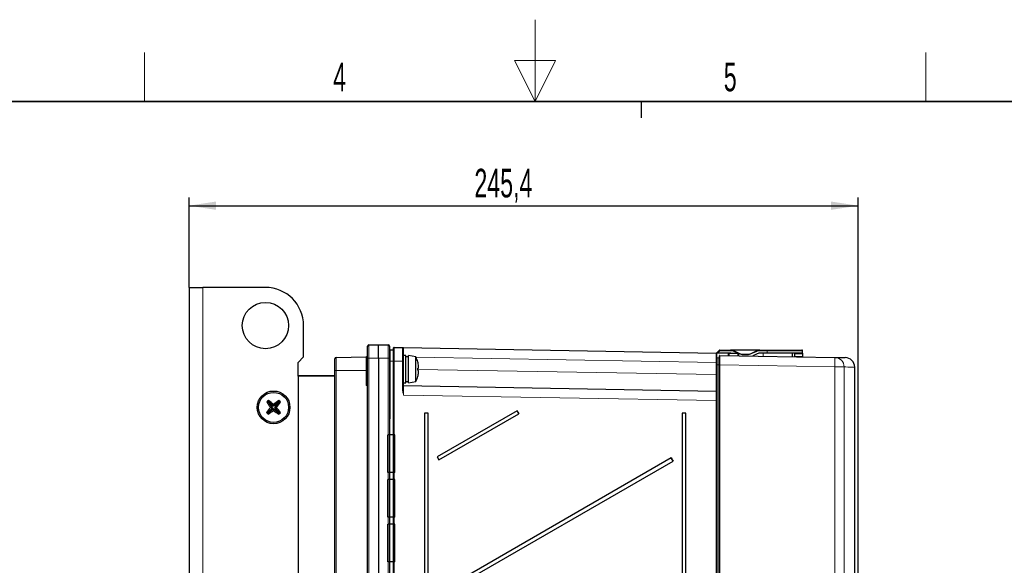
# Model space of a CAD drawing. Header units: millimetres. Extents: x 5 to 418, y 2 to 292.
# Tile 49 of 51: x 154 to 274, y 226 to 292. Entities that reach past the tile are written whole.
import ezdxf

# ---------------------------------------------------------------- set-up
doc = ezdxf.new("R2010")
doc.units = ezdxf.units.MM
doc.layers.add('SLD-0', color=7, linetype='Continuous')
doc.styles.add('SLDTEXTSTYLE0', font='TXT', dxfattribs={"width": 0.605})
doc.dimstyles.new('SLDDIMSTYLE0', dxfattribs={"dimtxt": 3.5, "dimasz": 3.302, "dimexe": 0, "dimexo": 0.0625, "dimgap": 0.875, "dimtad": 1, "dimlfac": 3, "dimrnd": 1e-09, "dimzin": 12, "dimdsep": 46, "dimtxsty": 'SLDTEXTSTYLE0', "dimsah": 1, "dimcen": 0.09, "dimadec": 0, "dimazin": 3, "dimtfac": 1, "dimtofl": 0, "dimtmove": 0, "dimatfit": 3, "dimfxl": 1, "dimfrac": 2, "dimtolj": 1, "dimtzin": 12, "dimarcsym": 0})

# ---------------------------------------------------------------- blocks, each defined once
blk = doc.blocks.new('_D_2')
at = {"layer": 'SLD-0', "color": 7}
for p, q in [((174.69, 259.75), (174.69, 270.75)), ((174.69, 269.75), (256.49, 269.75)), ((256.49, 223.25), (256.49, 270.75))]:
    blk.add_line(p, q, dxfattribs=at)
for points in [[(174.69, 269.75), (178, 269.24), (178, 270.26)], [(256.49, 269.75), (253.19, 270.26), (253.19, 269.24)]]:
    blk.add_solid(points, dxfattribs=at)
at = {"layer": 'SLD-0', "color": 7, "insert": (209.58, 274.26), "char_height": 3.5, "attachment_point": 1, "style": 'SLDTEXTSTYLE0'}
blk.add_mtext('245,4', dxfattribs=at)

msp = doc.modelspace()

# ---------------------------------------------------------------- linework, layer by layer
at = {"color": 7, "linetype": 'Continuous', "lineweight": 25}
for p, q in [((174.695, 259.752), (174.695, 84.752)), ((174.695, 259.752), (176.3616, 259.752)), ((184.0283, 259.752), (176.3616, 259.752)), ((188.695, 251.252), (188.695, 255.0853)), ((196.5283, 251.0853), (196.5283, 252.565)), ((196.6921, 252.7316), (197.8616, 252.752)), ((197.8616, 251.0853), (197.8616, 252.752)), ((197.8616, 252.752), (199.0312, 252.7316)), ((199.195, 252.565), (199.195, 251.0853)), ((199.6283, 252.0853), (199.2616, 252.0853)), ((199.695, 250.7511), (199.695, 252.3508)), ((199.7628, 252.4175), (200.7961, 252.3995)), ((200.8616, 252.3328), (200.8616, 250.7331)), ((200.9271, 252.3972), (239.1295, 251.7303)), ((239.195, 251.7183), (239.5421, 252.0655)), ((239.2893, 251.7183), (239.195, 251.7183)), ((239.195, 251.6637), (239.195, 251.7183)), ((239.195, 251.6637), (239.195, 251.0568)), ((240.8177, 251.7183), (239.2893, 251.7183)), ((239.5893, 252.085), (240.899, 252.085)), ((240.5984, 251.6508), (240.5964, 251.4271)), ((240.6662, 251.7175), (240.7147, 251.7175)), ((240.7147, 251.7175), (241.7961, 251.6986)), ((244.491, 252.085), (240.899, 252.085)), ((241.3216, 251.9913), (241.992, 251.6787)), ((241.8616, 251.632), (241.8616, 251.4046)), ((243.3979, 251.6787), (244.0684, 251.9913)), ((244.1496, 251.6247), (243.6109, 251.3734)), ((244.491, 252.085), (245.3616, 252.085)), ((245.3616, 251.7183), (244.5723, 251.7183)), ((245.3616, 252.085), (249.6283, 252.085)), ((249.695, 251.7183), (245.3616, 251.7183)), ((248.4616, 251.2871), (248.4616, 251.7183)), ((248.695, 251.7183), (248.6966, 251.6247)), ((248.6966, 251.6247), (248.7021, 251.312)), ((249.695, 251.7183), (249.695, 252.0183)), ((249.695, 251.7183), (249.695, 251.6247)), ((249.695, 251.6247), (249.695, 251.312)), ((188.0283, 250.5853), (188.695, 251.252)), ((188.0283, 248.922), (188.0283, 250.5853)), ((192.5283, 249.5853), (192.5283, 251.0184)), ((192.6921, 251.1851), (196.3646, 251.2492)), ((196.5283, 94.4388), (196.5283, 251.0853)), ((197.8616, 251.0853), (197.8616, 94.4184)), ((199.195, 251.0853), (199.195, 94.4388)), ((199.695, 95.238), (199.695, 250.7511)), ((201.195, 251.4187), (200.8616, 251.4187)), ((200.8616, 250.7331), (200.8616, 247.1375)), ((201.195, 249.752), (201.195, 251.4187)), ((201.5116, 251.252), (201.195, 251.252)), ((202.4183, 251.2588), (201.5116, 251.4187)), ((201.5116, 249.752), (201.5116, 251.4187)), ((202.4183, 249.752), (202.4183, 251.2588)), ((202.6568, 250.6361), (202.6588, 250.6367)), ((239.195, 250.2856), (239.195, 251.0568)), ((239.4605, 251.1199), (239.2628, 251.1235)), ((239.5283, 250.2784), (239.5283, 251.3783)), ((239.5962, 251.4449), (253.6328, 251.195)), ((242.4146, 251.585), (242.9753, 251.585)), ((248.7021, 251.312), (248.7026, 251.2828)), ((249.695, 251.312), (249.695, 251.2651)), ((192.5283, 114.9187), (192.5283, 249.5853)), ((201.195, 248.0853), (201.195, 249.752)), ((201.5116, 248.0853), (201.5116, 249.752)), ((202.4183, 248.2452), (202.4183, 249.752)), ((202.67, 249.873), (202.7585, 249.8967)), ((202.7585, 249.6073), (202.67, 249.631)), ((239.195, 246.7029), (239.195, 250.2856)), ((239.5283, 118.8642), (239.5283, 250.2784)), ((256.0708, 224.2961), (256.0708, 250.0055)), ((188.0283, 248.9187), (188.0283, 248.922)), ((192.5283, 248.922), (188.0283, 248.922)), ((188.0283, 248.9187), (188.0283, 138.0853)), ((192.5283, 248.9187), (188.0283, 248.9187)), ((200.8616, 248.0853), (201.195, 248.0853)), ((201.195, 248.252), (201.5116, 248.252)), ((201.5116, 248.0853), (202.4183, 248.2452)), ((202.6588, 248.8674), (202.6568, 248.8679)), ((200.9271, 247.7509), (239.1295, 247.084)), ((184.3834, 245.7231), (184.1877, 245.7355)), ((184.3971, 245.7368), (184.3834, 245.7231)), ((184.3834, 245.7231), (184.8821, 245.0861)), ((184.3971, 245.7368), (184.3868, 245.9326)), ((185.0291, 245.2315), (184.3971, 245.7368)), ((185.6661, 245.7303), (185.0291, 245.2315)), ((185.1745, 245.0846), (185.6798, 245.7165)), ((185.6661, 245.7303), (185.6785, 245.926)), ((185.6798, 245.7165), (185.6661, 245.7303)), ((185.6798, 245.7165), (185.8756, 245.7269)), ((239.195, 246.7029), (239.195, 245.9176)), ((239.195, 245.9176), (239.195, 119.1563)), ((184.3769, 244.4542), (184.1811, 244.4438)), ((184.8821, 245.0861), (184.3769, 244.4542)), ((184.3769, 244.4542), (184.3905, 244.4404)), ((184.3905, 244.4404), (184.3781, 244.2447)), ((184.3905, 244.4404), (185.0276, 244.9392)), ((184.8821, 245.0861), (184.6617, 245.0872)), ((185.0276, 244.9392), (185.0264, 244.7188)), ((185.0276, 244.9392), (185.6595, 244.4339)), ((185.0291, 245.2315), (185.0302, 245.4519)), ((185.6733, 244.4476), (185.1745, 245.0846)), ((185.1745, 245.0846), (185.3949, 245.0835)), ((185.6595, 244.4339), (185.6733, 244.4476)), ((185.6595, 244.4339), (185.6699, 244.2381)), ((185.6733, 244.4476), (185.869, 244.4352)), ((203.4701, 244.3853), (203.4701, 98.752)), ((203.9109, 244.3853), (203.4701, 244.3853)), ((203.9109, 98.752), (203.9109, 244.3853)), ((214.7926, 244.6733), (205.0108, 239.0257)), ((215.0092, 244.298), (214.7926, 244.6733)), ((234.9701, 244.3853), (234.9701, 119.5187)), ((235.4109, 244.3853), (234.9701, 244.3853)), ((235.4109, 119.5187), (235.4109, 244.3853)), ((205.2274, 238.6504), (215.0092, 244.298)), ((205.0108, 239.0257), (205.2274, 238.6504)), ((233.6536, 238.8972), (205.0108, 222.3602)), ((205.2274, 221.9849), (233.8702, 238.5219)), ((233.8702, 238.5219), (233.6536, 238.8972))]:
    msp.add_line(p, q, dxfattribs=at)
at = {"color": 7, "linetype": 'Continuous', "lineweight": 18}
for p, q in [((176.3616, 259.752), (176.3616, 84.752)), ((196.6921, 252.7316), (196.6921, 251.0853)), ((199.0312, 251.0853), (199.0312, 252.7316)), ((199.2616, 252.0853), (199.2616, 250.752)), ((199.6283, 250.752), (199.6283, 252.0853)), ((239.5893, 252.0183), (239.2893, 251.7183)), ((239.5421, 252.0655), (239.5893, 252.0183)), ((239.5893, 252.0183), (239.5893, 252.085)), ((240.899, 252.0183), (239.5893, 252.0183)), ((240.6469, 251.6508), (240.5984, 251.6508)), ((240.6488, 251.4262), (240.6469, 251.6508)), ((240.7152, 251.698), (240.7176, 251.425)), ((241.7966, 251.6791), (240.7152, 251.698)), ((240.899, 252.0183), (240.899, 252.085)), ((241.2934, 251.9309), (241.3216, 251.9913)), ((241.7914, 251.6987), (241.2934, 251.9309)), ((241.7966, 251.4057), (241.7966, 251.6791)), ((241.9638, 251.6183), (241.8481, 251.6723)), ((241.9638, 251.6183), (241.992, 251.6787)), ((243.4261, 251.6183), (243.3979, 251.6787)), ((244.0965, 251.9309), (243.4261, 251.6183)), ((244.0965, 251.9309), (244.0684, 251.9913)), ((244.491, 252.0183), (244.491, 252.085)), ((245.3616, 252.0183), (244.491, 252.0183)), ((244.8616, 251.3512), (244.8616, 251.7183)), ((245.3616, 252.0183), (245.3616, 252.085)), ((245.3616, 251.7183), (245.3616, 252.0183)), ((249.695, 252.0183), (245.3616, 252.0183)), ((248.6966, 251.6247), (249.695, 251.6247)), ((192.6921, 251.1851), (192.6921, 249.5853)), ((196.3646, 249.5853), (196.3646, 251.2492)), ((196.6921, 251.0853), (196.5283, 251.0853)), ((196.6921, 251.0853), (196.6921, 94.4388)), ((197.8616, 251.0853), (196.6921, 251.0853)), ((199.0312, 251.0853), (197.8616, 251.0853)), ((199.0312, 94.4388), (199.0312, 251.0853)), ((199.195, 251.0853), (199.0312, 251.0853)), ((199.2616, 250.752), (199.195, 250.752)), ((199.2616, 250.752), (199.2616, 243.7244)), ((199.6283, 250.752), (199.2616, 250.752)), ((199.6283, 94.9827), (199.6283, 250.752)), ((199.695, 250.752), (199.6283, 250.752)), ((199.695, 250.7511), (199.7628, 250.7511)), ((199.7628, 250.7511), (199.7628, 95.238)), ((200.7962, 250.7331), (199.7628, 250.7511)), ((200.7962, 247.1375), (200.7962, 250.7331)), ((200.8616, 250.7331), (200.7962, 250.7331)), ((239.1295, 250.5639), (202.4454, 251.2042)), ((239.1295, 249.0837), (239.1295, 250.5639)), ((239.1295, 250.5639), (239.195, 250.5639)), ((239.2628, 251.1235), (239.2628, 250.2856)), ((239.4605, 250.2856), (239.4605, 251.1199)), ((242.4146, 251.5183), (242.4146, 251.585)), ((242.9753, 251.5183), (242.4146, 251.5183)), ((242.9753, 251.5183), (242.9753, 251.585)), ((248.7021, 251.312), (249.695, 251.312)), ((192.5283, 249.5853), (192.6921, 249.5853)), ((192.6921, 249.5853), (192.6921, 114.9187)), ((196.3646, 249.5853), (192.6921, 249.5853)), ((196.3646, 249.5853), (196.5283, 249.5853)), ((196.3646, 247.7605), (196.3646, 249.5853)), ((202.672, 249.7201), (239.1295, 249.0837)), ((239.2628, 250.2856), (239.2628, 119.779)), ((239.4605, 250.2856), (239.2628, 250.2856)), ((239.4605, 250.2856), (239.5283, 250.2856)), ((239.4605, 119.779), (239.4605, 250.2856)), ((239.5283, 250.2784), (239.5962, 250.2784)), ((239.5962, 250.2784), (239.5962, 118.8642)), ((253.6327, 250.0285), (239.5962, 250.2784)), ((253.6327, 218.7083), (253.6327, 250.0285)), ((254.7741, 250.0285), (253.6327, 250.0285)), ((254.7741, 250.0285), (254.7741, 218.6751)), ((239.1295, 249.0837), (239.195, 249.0837)), ((196.5254, 247.7521), (196.3646, 247.7605)), ((196.449, 247.9216), (196.4541, 247.9311)), ((196.5254, 117.7519), (196.5254, 247.7521)), ((200.7962, 247.1375), (200.8616, 247.1375)), ((239.1295, 245.9176), (200.9271, 246.5844)), ((239.1295, 119.1563), (239.1295, 245.9176)), ((239.1295, 245.9176), (239.195, 245.9176)), ((199.195, 243.7796), (199.2616, 243.7244)), ((199.2616, 243.7244), (199.195, 243.7307)), ((199.2616, 243.7244), (199.195, 243.6577))]:
    msp.add_line(p, q, dxfattribs=at)
at = {"color": 7, "linetype": 'Continuous'}
for p, q in [((199.0116, 237.1087), (199.0116, 241.7387)), ((199.845, 241.7387), (199.0116, 241.7387)), ((199.845, 237.1087), (199.845, 241.7387)), ((199.845, 237.1087), (199.0116, 237.1087)), ((199.0116, 231.6453), (199.0116, 236.2753)), ((199.845, 236.2753), (199.0116, 236.2753)), ((199.845, 231.6453), (199.845, 236.2753)), ((199.845, 231.6453), (199.0116, 231.6453)), ((199.0116, 226.182), (199.0116, 230.812)), ((199.845, 230.812), (199.0116, 230.812)), ((199.845, 226.182), (199.845, 230.812)), ((199.845, 226.182), (199.0116, 226.182))]:
    msp.add_line(p, q, dxfattribs=at)
at = {"color": 7, "linetype": 'Continuous', "lineweight": 25, "flags": 128}
msp.add_lwpolyline([(240.9099, 251.7141), (240.8722, 251.7169), (240.8177, 251.7183)], dxfattribs=at)
at = {"color": 7, "linetype": 'Continuous', "lineweight": 18, "flags": 128}
msp.add_lwpolyline([(239.195, 250.2856), (239.1963, 250.2856), (239.2002, 250.2856), (239.2065, 250.2856), (239.2149, 250.2856), (239.2252, 250.2856), (239.237, 250.2856), (239.2497, 250.2856), (239.2628, 250.2856)], dxfattribs=at)
at = {"color": 7, "linetype": 'Continuous', "lineweight": 25}
for centre, radius in [((184.0283, 255.0853), 2.8333), ((185.0283, 245.0853), 2), ((185.0283, 245.0853), 1.8333)]:
    msp.add_circle(centre, radius, dxfattribs=at)
for centre, radius, start, end in [((184.0283, 255.0853), 4.6667, 0, 90), ((196.695, 252.565), 0.1667, 91, 180), ((199.0283, 252.565), 0.1667, 0, 89), ((199.2616, 252.0187), 0.0667, 90, 180), ((199.6283, 252.152), 0.0667, 270, 0), ((199.7616, 252.3508), 0.0667, 89, 180), ((200.795, 252.3328), 0.0667, 0, 89), ((239.1283, 251.6637), 0.0667, 0, 89), ((239.5893, 252.0183), 0.0667, 90, 135), ((240.665, 251.6508), 0.0667, 89.001065, 180.001116), ((240.899, 251.085), 1, 65, 90), ((241.795, 251.632), 0.0667, 0, 89.000038), ((242.4146, 252.585), 1, 245, 270), ((242.9753, 252.585), 1, 270, 295), ((244.491, 251.085), 1, 90, 115), ((244.5723, 250.7183), 1, 90, 115), ((249.6283, 252.0183), 0.0667, 0, 90), ((192.695, 251.0184), 0.1667, 91, 180), ((196.3616, 251.4158), 0.1667, 271, 0), ((199.445, 249.752), 3.3333, 15.390219, 26.874607), ((199.4183, 249.7536), 3.3566, 6.595172, 15.24344), ((239.2616, 251.0568), 0.0667, 88.98, 180), ((239.4616, 251.1866), 0.0667, 268.98, 0), ((239.595, 251.3783), 0.0667, 88.98, 180), ((254.9045, 250.0055), 1.1667, 0.032599, 88.98), ((199.4183, 249.7504), 3.3566, 344.75656, 353.404828), ((199.2214, 249.752), 3.4507, 357.990797, 2.009203), ((200.1113, 249.8909), 2.653, 2.368184, 5.369384), ((200.1113, 249.6132), 2.653, 354.630616, 357.631816), ((201.2578, 250.0003), 1.5043, 356.050821, 0.006952), ((201.2578, 249.5037), 1.5043, 359.993048, 3.949179), ((199.445, 249.752), 3.3333, 333.125393, 344.609781), ((200.9283, 247.8175), 0.0667, 180, 269), ((239.1283, 247.0174), 0.0667, 0, 89), ((197.9926, 231.9879), 19.4826, 134.295511, 135.119384), ((199.3911, 256.3555), 18.5453, 214.935181, 217.416633), ((173.6121, 230.8383), 18.5453, 51.998262, 54.479714), ((196.2985, 230.7225), 18.5453, 124.935181, 127.416633), ((170.7813, 256.5016), 18.5453, 321.998262, 324.479714), ((171.9309, 232.121), 19.4826, 44.295511, 45.119384), ((199.2753, 233.6691), 18.5453, 141.998262, 144.479714), ((198.1257, 258.0497), 19.4826, 224.295511, 225.119384), ((173.7582, 259.4482), 18.5453, 304.935181, 307.416633), ((196.4445, 259.3323), 18.5453, 231.998262, 234.479714), ((170.6655, 233.8152), 18.5453, 34.935181, 37.416633), ((172.064, 258.1827), 19.4826, 314.295511, 315.119384), ((230.8889, 253.7134), 18.4612, 209.319609, 210.664467), ((249.75, 247.9373), 18.4612, 209.319609, 210.664467)]:
    msp.add_arc(centre, radius, start, end, dxfattribs=at)
at = {"color": 7, "linetype": 'Continuous', "lineweight": 18}
for centre, radius, start, end in [((460.5393, 251.8622), 259.6127, 179.881941, 180.097892), ((240.7135, 251.6508), 0.0667, 89.001065, 180.001116), ((240.706, 251.6382), 0.0605, 81.314204, 167.896904), ((240.5497, 251.7037), 0.1656, 358.032871, 4.79461), ((240.899, 251.085), 0.9333, 65, 90), ((241.6311, 251.6848), 0.1656, 358.032871, 4.79461), ((241.8038, 251.6206), 0.059, 11.138412, 96.985726), ((242.4146, 252.585), 1.0667, 245, 270), ((242.9753, 252.585), 1.0667, 270, 295), ((244.491, 251.085), 0.9333, 90, 115), ((237.1874, 250.6128), 16.4557, 357.965268, 2.027594), ((253.6098, 250.0309), 1.1643, 359.881817, 88.870635), ((196.7746, 248.15), 0.3977, 215.048982, 231.942759), ((196.7627, 248.1274), 0.3657, 212.459533, 230.145461), ((187.579, 248.2217), 8.9588, 356.994994, 357.373695), ((485.9065, 247.1601), 284.9799, 179.881228, 180.115751)]:
    msp.add_arc(centre, radius, start, end, dxfattribs=at)
for centre, major_axis, ratio, start_param, end_param in [((199.7616, 250.7506), (0.0012, 1.6669), 0.00071624, 4.71268962, 6.28317331), ((200.795, 250.7326), (0.0012, 1.6669), 0.00071624, 4.71268962, 6.28317331), ((239.1283, 250.5635), (0.0012, 1.1668), 0.00099686, 4.71267716, 6.2831689), ((239.595, 250.2781), (0.0012, 1.1668), 0.00101322, 4.71268775, 6.2831683), ((200.9283, 249.7512), (0.0012, 2.0003), 0.00058149, 2.55491699, 3.14158284), ((239.1283, 249.0844), (-0.0012, 2.0003), 0.00058147, 3.14158217, 4.71207391), ((196.3616, 247.7605), (0.1667, 0.3163), 0.00719775, 4.71618103, 5.25051759), ((196.3616, 247.7605), (0.3246, 0.1499), 0.00341104, 4.71977561, 5.25411217), ((239.1283, 245.9172), (0.0012, 1.1668), 0.00102321, 4.71268478, 6.28316847)]:
    msp.add_ellipse(centre, major_axis=major_axis, ratio=ratio, start_param=start_param, end_param=end_param, dxfattribs=at)
at = {"color": 7, "linetype": 'Continuous', "lineweight": 25}
for points, knots in [([(200.7961, 252.3995), (200.8057, 252.3993), (200.8221, 252.399), (200.8825, 252.398), (200.915, 252.3974), (200.9267, 252.3972), (200.9271, 252.3972)], [0, 0, 0, 0, 0.47272859, 0.81220432, 0.99328438, 1, 1, 1, 1]), ([(253.6328, 251.195), (253.9445, 251.1895), (254.4768, 251.18), (254.8214, 251.1739), (254.9555, 251.1715), (254.9206, 251.1721), (254.9183, 251.1721)], [0, 0, 0, 0, 0.40563835, 0.69274691, 0.97985554, 1, 1, 1, 1])]:
    msp.add_open_spline(points, degree=3, knots=knots, dxfattribs=at)
at = {"color": 7, "linetype": 'Continuous', "lineweight": 18}
for points, knots in [([(256.0699, 250.0055), (256.0701, 250.0055), (256.1013, 250.005), (255.9653, 250.0074), (255.6218, 250.0135), (255.0871, 250.023), (254.7741, 250.0285)], [0, 0, 0, 0, 0.002445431, 0.29464455, 0.587030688, 1, 1, 1, 1]), ([(196.4541, 247.9311), (196.4593, 247.9406), (196.4777, 247.9745), (196.5023, 248.0217), (196.5211, 248.0596), (196.5276, 248.0739), (196.5281, 248.0759), (196.5283, 248.0767)], [0, 0, 0, 0, 0.15161811, 0.54407839, 0.78578736, 0.92392365, 1, 1, 1, 1]), ([(200.9271, 246.5844), (200.9267, 246.5856), (200.915, 246.6193), (200.8825, 246.714), (200.8221, 246.8937), (200.8057, 247.0478), (200.7962, 247.1375)], [0, 0, 0, 0, 0.006717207, 0.187755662, 0.527162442, 1, 1, 1, 1]), ([(200.9271, 246.5844), (200.9269, 246.5857), (200.921, 246.6214), (200.905, 246.7209), (200.8752, 246.9044), (200.8666, 247.0527), (200.8616, 247.1375)], [0, 0, 0, 0, 0.007036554, 0.193115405, 0.538358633, 1, 1, 1, 1])]:
    msp.add_open_spline(points, degree=3, knots=knots, dxfattribs=at)
at = {"layer": 'SLD-0', "lineweight": 18}
for p, q in [((217, 292.5), (217, 282.5)), ((169.25, 282.5), (169.25, 288.5)), ((264.75, 282.5), (264.75, 288.5)), ((219.5, 287.5), (214.5, 287.5)), ((214.5, 287.5), (217, 282.5)), ((217, 282.5), (219.5, 287.5))]:
    msp.add_line(p, q, dxfattribs=at)
at = {"layer": 'SLD-0', "lineweight": 35}
msp.add_line((408, 282.5), (26, 282.5), dxfattribs=at)
at = {"layer": 'SLD-0'}
msp.add_line((230, 280.5), (230, 282.5), dxfattribs=at)
msp.add_line((230, 280.5), (230, 282.5), dxfattribs=at)

# ---------------------------------------------------------------- texts
at = {"layer": 'SLD-0', "char_height": 3.5, "attachment_point": 2, "style": 'SLDTEXTSTYLE0'}
for s, insert in [('4', (193.1027, 287.243)), ('5', (240.8527, 287.243))]:
    msp.add_mtext(s, dxfattribs=dict(at, insert=insert))

# ---------------------------------------------------------------- dimensions: what is measured, and where the dimension line sits
at = {"layer": 'SLD-0', "color": 7}
dim = msp.add_linear_dim(base=(256.495, 269.752), p1=(174.695, 259.752), p2=(256.495, 223.252), dimstyle='SLDDIMSTYLE0', dxfattribs=at)
dim.commit()
dim.dimension.update_dxf_attribs({"geometry": '_D_2', "text_midpoint": (215.595, 269.752), "dimtype": 160})

doc.saveas('drawing.dxf')
